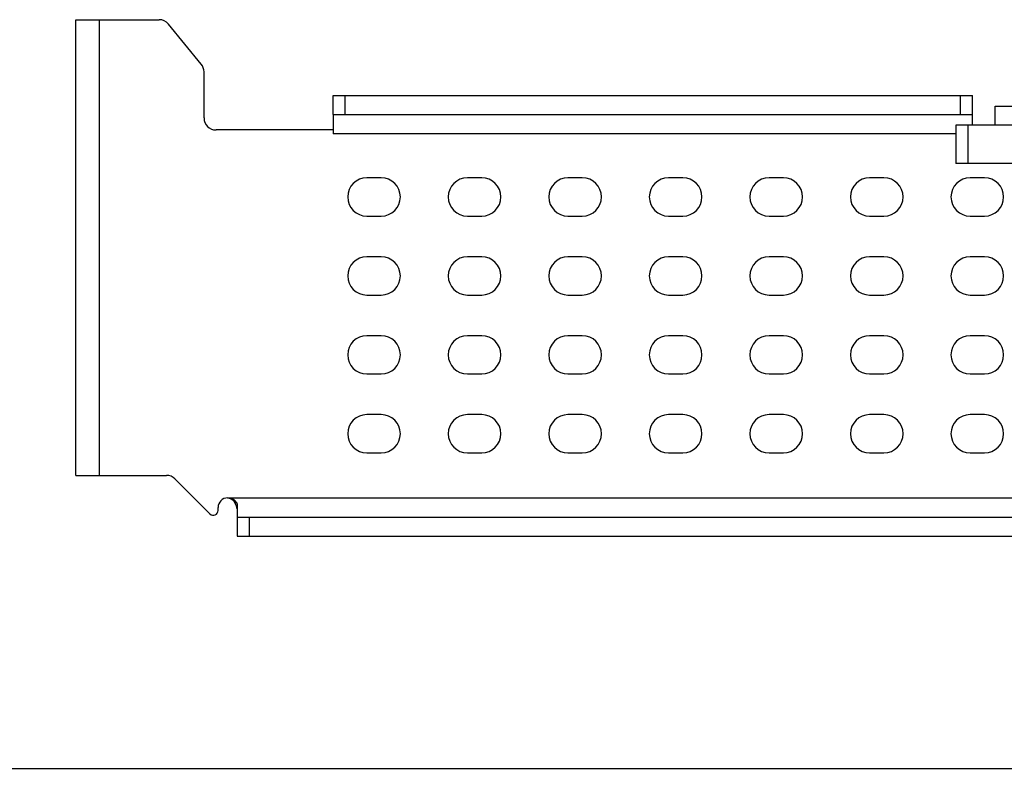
# Model space of a CAD drawing. Header units: millimetres. Extents: x -32 to 346, y 283 to 568.
# Tile 2 of 13: x 55 to 96, y 283 to 314. Entities that reach past the tile are written whole.
import ezdxf

# ---------------------------------------------------------------- set-up
doc = ezdxf.new("R2010")
doc.units = ezdxf.units.MM
doc.header["$LTSCALE"] = 16.335
doc.layers.get('0').update_dxf_attribs({"linetype": 'CONTINUOUS'})
doc.layers.add('00_COMPONENTS', color=7, linetype='CONTINUOUS')

msp = doc.modelspace()

# ---------------------------------------------------------------- linework, layer by layer
msp.add_line((-31.773, 282.941), (346.227, 282.941))
at = {"layer": '00_COMPONENTS', "color": 7}
for p, q in [((57.623, 295.186), (57.623, 314.236)), ((57.623, 314.236), (61.106, 314.236)), ((62.87, 312.374), (61.493, 314.053)), ((62.983, 310.126), (62.983, 312.057)), ((68.383, 310.266), (68.383, 311.066)), ((68.383, 311.066), (95.083, 311.066)), ((95.083, 310.266), (95.083, 311.066)), ((96.033, 309.826), (96.033, 310.626)), ((96.033, 310.626), (104.033, 310.626)), ((68.383, 310.266), (68.383, 309.466)), ((68.383, 310.266), (95.083, 310.266)), ((95.083, 309.826), (95.083, 310.252)), ((94.383, 309.826), (94.383, 308.226)), ((163.283, 309.826), (94.383, 309.826)), ((68.383, 309.626), (63.483, 309.626)), ((163.283, 308.226), (94.383, 308.226)), ((70.383, 307.626), (69.783, 307.626)), ((74.583, 307.626), (73.983, 307.626)), ((78.783, 307.626), (78.183, 307.626)), ((82.983, 307.626), (82.383, 307.626)), ((87.183, 307.626), (86.583, 307.626)), ((91.383, 307.626), (90.783, 307.626)), ((95.583, 307.626), (94.983, 307.626)), ((69.783, 306.026), (70.383, 306.026)), ((73.983, 306.026), (74.583, 306.026)), ((78.183, 306.026), (78.783, 306.026)), ((82.383, 306.026), (82.983, 306.026)), ((86.583, 306.026), (87.183, 306.026)), ((90.783, 306.026), (91.383, 306.026)), ((94.983, 306.026), (95.583, 306.026)), ((70.383, 304.326), (69.783, 304.326)), ((74.583, 304.326), (73.983, 304.326)), ((78.783, 304.326), (78.183, 304.326)), ((82.983, 304.326), (82.383, 304.326)), ((87.183, 304.326), (86.583, 304.326)), ((91.383, 304.326), (90.783, 304.326)), ((95.583, 304.326), (94.983, 304.326)), ((69.783, 302.726), (70.383, 302.726)), ((73.983, 302.726), (74.583, 302.726)), ((78.183, 302.726), (78.783, 302.726)), ((82.383, 302.726), (82.983, 302.726)), ((86.583, 302.726), (87.183, 302.726)), ((90.783, 302.726), (91.383, 302.726)), ((94.983, 302.726), (95.583, 302.726)), ((70.383, 301.026), (69.783, 301.026)), ((74.583, 301.026), (73.983, 301.026)), ((78.783, 301.026), (78.183, 301.026)), ((82.983, 301.026), (82.383, 301.026)), ((87.183, 301.026), (86.583, 301.026)), ((91.383, 301.026), (90.783, 301.026)), ((95.583, 301.026), (94.983, 301.026)), ((69.783, 299.426), (70.383, 299.426)), ((73.983, 299.426), (74.583, 299.426)), ((78.183, 299.426), (78.783, 299.426)), ((82.383, 299.426), (82.983, 299.426)), ((86.583, 299.426), (87.183, 299.426)), ((90.783, 299.426), (91.383, 299.426)), ((94.983, 299.426), (95.583, 299.426)), ((70.383, 297.726), (69.783, 297.726)), ((74.583, 297.726), (73.983, 297.726)), ((78.783, 297.726), (78.183, 297.726)), ((82.983, 297.726), (82.383, 297.726)), ((87.183, 297.726), (86.583, 297.726)), ((91.383, 297.726), (90.783, 297.726)), ((95.583, 297.726), (94.983, 297.726)), ((69.783, 296.126), (70.383, 296.126)), ((73.983, 296.126), (74.583, 296.126)), ((78.183, 296.126), (78.783, 296.126)), ((82.383, 296.126), (82.983, 296.126)), ((86.583, 296.126), (87.183, 296.126)), ((90.783, 296.126), (91.383, 296.126)), ((94.983, 296.126), (95.583, 296.126)), ((57.623, 295.186), (61.416, 295.186)), ((61.769, 295.039), (63.229, 293.58)), ((63.97, 294.246), (64.009, 294.243)), ((63.57, 293.721), (63.57, 293.846)), ((64.37, 293.949), (64.37, 293.446)), ((64.37, 293.446), (64.37, 292.646)), ((64.37, 293.446), (158.756, 293.446)), ((64.37, 292.646), (158.756, 292.646))]:
    msp.add_line(p, q, dxfattribs=at)
at = {"layer": '00_COMPONENTS', "color": 4}
for p, q in [((58.623, 295.186), (58.623, 314.236)), ((68.883, 310.266), (68.883, 311.066)), ((94.583, 310.266), (94.583, 311.066)), ((94.883, 309.826), (94.883, 308.226)), ((94.383, 309.466), (68.383, 309.466)), ((63.97, 294.246), (110.396, 294.246)), ((64.87, 293.446), (64.87, 292.646))]:
    msp.add_line(p, q, dxfattribs=at)
at = {"layer": '00_COMPONENTS', "color": 7}
for centre, radius, start, end in [((61.106, 313.736), 0.5, 39.3518, 90), ((62.483, 312.057), 0.5, 0, 39.3518), ((63.483, 310.126), 0.5, 180, 270), ((69.783, 306.826), 0.8, 90, 270), ((70.383, 306.826), 0.8, 270, 90), ((73.983, 306.826), 0.8, 90, 270), ((74.583, 306.826), 0.8, 270, 90), ((78.183, 306.826), 0.8, 90, 270), ((78.783, 306.826), 0.8, 270, 90), ((82.383, 306.826), 0.8, 90, 270), ((82.983, 306.826), 0.8, 270, 90), ((86.583, 306.826), 0.8, 90, 270), ((87.183, 306.826), 0.8, 270, 90), ((90.783, 306.826), 0.8, 90, 270), ((91.383, 306.826), 0.8, 270, 90), ((94.983, 306.826), 0.8, 90, 270), ((95.583, 306.826), 0.8, 270, 90), ((69.783, 303.526), 0.8, 90, 270), ((70.383, 303.526), 0.8, 270, 90), ((73.983, 303.526), 0.8, 90, 270), ((74.583, 303.526), 0.8, 270, 90), ((78.183, 303.526), 0.8, 90, 270), ((78.783, 303.526), 0.8, 270, 90), ((82.383, 303.526), 0.8, 90, 270), ((82.983, 303.526), 0.8, 270, 90), ((86.583, 303.526), 0.8, 90, 270), ((87.183, 303.526), 0.8, 270, 90), ((90.783, 303.526), 0.8, 90, 270), ((91.383, 303.526), 0.8, 270, 90), ((94.983, 303.526), 0.8, 90, 270), ((95.583, 303.526), 0.8, 270, 90), ((69.783, 300.226), 0.8, 90, 270), ((70.383, 300.226), 0.8, 270, 90), ((73.983, 300.226), 0.8, 90, 270), ((74.583, 300.226), 0.8, 270, 90), ((78.183, 300.226), 0.8, 90, 270), ((78.783, 300.226), 0.8, 270, 90), ((82.383, 300.226), 0.8, 90, 270), ((82.983, 300.226), 0.8, 270, 90), ((86.583, 300.226), 0.8, 90, 270), ((87.183, 300.226), 0.8, 270, 90), ((90.783, 300.226), 0.8, 90, 270), ((91.383, 300.226), 0.8, 270, 90), ((94.983, 300.226), 0.8, 90, 270), ((95.583, 300.226), 0.8, 270, 90), ((69.783, 296.926), 0.8, 90, 270), ((70.383, 296.926), 0.8, 270, 90), ((73.983, 296.926), 0.8, 90, 270), ((74.583, 296.926), 0.8, 270, 90), ((78.183, 296.926), 0.8, 90, 270), ((78.783, 296.926), 0.8, 270, 90), ((82.383, 296.926), 0.8, 90, 270), ((82.983, 296.926), 0.8, 270, 90), ((86.583, 296.926), 0.8, 90, 270), ((87.183, 296.926), 0.8, 270, 90), ((90.783, 296.926), 0.8, 90, 270), ((91.383, 296.926), 0.8, 270, 90), ((94.983, 296.926), 0.8, 90, 270), ((95.583, 296.926), 0.8, 270, 90), ((61.416, 294.686), 0.5, 45, 90), ((63.97, 293.846), 0.4, 90, 180), ((63.37, 293.721), 0.2, 225, 360)]:
    msp.add_arc(centre, radius, start, end, dxfattribs=at)
for points, knots in [([(64.009, 294.244), (64.023, 294.242), (64.052, 294.238), (64.097, 294.229), (64.128, 294.22), (64.144, 294.215)], [0, 0, 0, 0, 0.304034, 0.629053, 1, 1, 1, 1]), ([(64.009, 294.244), (64.02, 294.243), (64.066, 294.236), (64.111, 294.226), (64.144, 294.215)], [0, 0, 0, 0, 0.238124, 1, 1, 1, 1]), ([(64.013, 294.243), (64.031, 294.24), (64.059, 294.232), (64.094, 294.215), (64.132, 294.194), (64.179, 294.159), (64.211, 294.124), (64.227, 294.104)], [0, 0, 0, 0, 0.213565, 0.327265, 0.44697, 0.706806, 1, 1, 1, 1]), ([(64.144, 294.215), (64.181, 294.203), (64.247, 294.171), (64.307, 294.107), (64.34, 294.058), (64.365, 294.012), (64.368, 293.975), (64.37, 293.949)], [0, 0, 0, 0, 0.314858, 0.583678, 0.700473, 0.79467, 1, 1, 1, 1]), ([(64.227, 294.104), (64.238, 294.09), (64.28, 294.03), (64.312, 293.962), (64.329, 293.908)], [0, 0, 0, 0, 0.229931, 1, 1, 1, 1]), ([(64.227, 294.104), (64.245, 294.081), (64.278, 294.03), (64.311, 293.96), (64.333, 293.898), (64.351, 293.831), (64.359, 293.779), (64.363, 293.744)], [0, 0, 0, 0, 0.222597, 0.4668, 0.594811, 0.726021, 1, 1, 1, 1])]:
    msp.add_open_spline(points, degree=3, knots=knots, dxfattribs=at)
msp.add_open_spline([(64.186, 294.149), (64.201, 294.135), (64.215, 294.12), (64.227, 294.104)], degree=3, dxfattribs=at)

doc.saveas('drawing.dxf')
